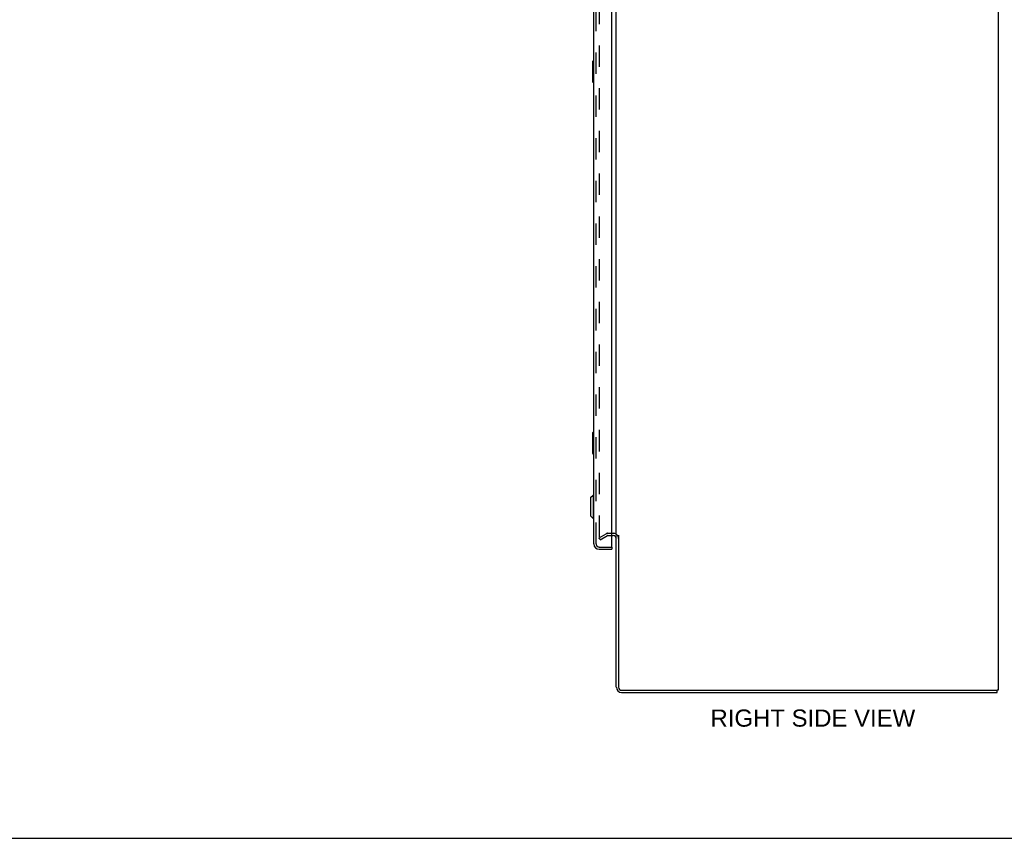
# Model space of a CAD drawing. Header units: inches. Extents: x 0 to 183, y 0 to 118.
# Tile 23 of 80: x 71 to 118, y 0 to 39. Entities that reach past the tile are written whole.
import ezdxf

# ---------------------------------------------------------------- set-up
doc = ezdxf.new("R2010")
doc.units = ezdxf.units.IN
doc.header["$LTSCALE"] = 10.065561
doc.header["$MEASUREMENT"] = 0
doc.linetypes.add('HIDDEN', pattern=[0.2, 0.1, -0.1])
doc.layers.get('0').update_dxf_attribs({"linetype": 'CONTINUOUS'})
for name, color, linetype in [('DEFAULT_2', 8, 'HIDDEN'), ('DIMENSIONS', 7, 'CONTINUOUS'), ('MAIN_ENCLOSURE_DOOR_ASSEMBLY', 7, 'CONTINUOUS')]:
    doc.layers.add(name, color=color, linetype=linetype)
doc.styles.get("Standard").update_dxf_attribs({"font": 'arial.ttf'})

msp = doc.modelspace()

# ---------------------------------------------------------------- linework, layer by layer
at = {"color": 7, "linetype": 'Continuous'}
for p, q in [((99.444, 14.318), (99.444, 44.433)), ((117.444, 44.515), (117.444, 6.974)), ((99.444, 7.117), (99.444, 14.266)), ((99.548, 14.278), (99.548, 7.117)), ((99.691, 6.974), (117.356, 6.974)), ((117.444, 6.974), (117.386, 6.974)), ((117.392, 6.87), (117.392, 6.974)), ((99.691, 6.87), (117.392, 6.87)), ((0, 0), (183.01, 0))]:
    msp.add_line(p, q, dxfattribs=at)
at = {"color": 3, "linetype": 'Continuous'}
msp.add_line((117.356, 6.974), (117.386, 6.974), dxfattribs=at)
at = {"color": 7, "linetype": 'Continuous'}
for centre, radius, start, end in [((99.302, 14.124), 0.142, 0, 90), ((99.691, 7.117), 0.246, 180, 270), ((99.691, 7.117), 0.142, 180, 270)]:
    msp.add_arc(centre, radius, start, end, dxfattribs=at)
at = {"layer": 'DEFAULT_2', "color": 8, "linetype": 'HIDDEN'}
for p, q in [((98.632, 75.605), (98.632, 14.136)), ((98.632, 14.156), (98.971, 14.352)), ((98.684, 14.066), (98.632, 14.156)), ((98.684, 14.066), (99.023, 14.262)), ((99.04, 14.37), (99.302, 14.37)), ((99.04, 14.266), (99.302, 14.266))]:
    msp.add_line(p, q, dxfattribs=at)
for points in [[(98.632, 14.136), (98.632, 14.134), (98.632, 14.131), (98.633, 14.129)], [(98.649, 14.116), (98.647, 14.116), (98.645, 14.116), (98.643, 14.117), (98.642, 14.118), (98.64, 14.119), (98.638, 14.12), (98.637, 14.122), (98.636, 14.123), (98.634, 14.125), (98.633, 14.127), (98.633, 14.129)], [(98.657, 14.118), (98.655, 14.117), (98.653, 14.116), (98.651, 14.116), (98.649, 14.116), (98.649, 14.116)]]:
    msp.add_lwpolyline(points, dxfattribs=at)
for centre, radius, start, end in [((99.04, 14.233), 0.137, 90, 120), ((99.04, 14.233), 0.033, 90, 120), ((99.302, 14.124), 0.246, 0, 90)]:
    msp.add_arc(centre, radius, start, end, dxfattribs=at)
at = {"layer": 'MAIN_ENCLOSURE_DOOR_ASSEMBLY', "color": 8, "linetype": 'HIDDEN'}
for p, q in [((98.49, 13.867), (98.49, 75.874)), ((98.633, 13.724), (99.22, 13.724))]:
    msp.add_line(p, q, dxfattribs=at)
at = {"layer": 'MAIN_ENCLOSURE_DOOR_ASSEMBLY', "color": 3, "linetype": 'Continuous'}
for p, q in [((99.24, 13.744), (99.24, 45.545)), ((98.386, 13.867), (98.386, 44.704)), ((98.633, 13.62), (99.24, 13.62))]:
    msp.add_line(p, q, dxfattribs=at)
at = {"layer": 'MAIN_ENCLOSURE_DOOR_ASSEMBLY', "color": 7, "linetype": 'Continuous'}
for p, q in [((98.326, 36.605), (98.326, 35.635)), ((98.386, 36.62), (98.341, 36.62)), ((98.373, 36.52), (98.373, 35.72)), ((98.341, 35.62), (98.386, 35.62)), ((98.326, 19.105), (98.326, 18.135)), ((98.386, 19.12), (98.341, 19.12)), ((98.373, 19.02), (98.373, 18.22)), ((98.341, 18.12), (98.386, 18.12)), ((98.229, 16.054), (98.347, 16.172)), ((98.229, 16.054), (98.229, 15.188)), ((98.347, 16.172), (98.386, 16.172)), ((98.347, 16.172), (98.347, 15.07)), ((98.229, 15.188), (98.347, 15.07)), ((98.347, 15.07), (98.386, 15.07)), ((99.22, 13.724), (99.24, 13.724)), ((99.24, 13.724), (99.24, 13.62))]:
    msp.add_line(p, q, dxfattribs=at)
for points in [[(98.371, 36.557), (98.372, 36.551), (98.372, 36.545), (98.372, 36.539), (98.373, 36.533), (98.373, 36.527), (98.373, 36.52)], [(98.373, 35.72), (98.373, 35.714), (98.373, 35.708), (98.372, 35.702), (98.372, 35.696), (98.372, 35.69), (98.371, 35.684)], [(98.371, 19.057), (98.372, 19.051), (98.372, 19.045), (98.372, 19.039), (98.373, 19.033), (98.373, 19.027), (98.373, 19.02)], [(98.373, 18.22), (98.373, 18.214), (98.373, 18.208), (98.372, 18.202), (98.372, 18.196), (98.372, 18.19), (98.371, 18.184)]]:
    msp.add_lwpolyline(points, dxfattribs=at)
for centre, start, end in [((98.341, 36.605), 90, 180), ((98.371, 36.605), 0, 90), ((98.341, 35.635), 180, 270), ((98.371, 35.635), 270, 360), ((98.341, 19.105), 90, 180), ((98.371, 19.105), 0, 90), ((98.341, 18.135), 180, 270), ((98.371, 18.135), 270, 360)]:
    msp.add_arc(centre, 0.015, start, end, dxfattribs=at)
at = {"layer": 'MAIN_ENCLOSURE_DOOR_ASSEMBLY', "color": 3, "linetype": 'Continuous'}
for centre, radius, start, end in [((98.633, 13.867), 0.246, 180, 270), ((99.22, 13.744), 0.02, 270, 360)]:
    msp.add_arc(centre, radius, start, end, dxfattribs=at)
at = {"layer": 'MAIN_ENCLOSURE_DOOR_ASSEMBLY', "color": 8, "linetype": 'HIDDEN'}
msp.add_arc((98.633, 13.867), 0.142, 180, 270, dxfattribs=at)

# ---------------------------------------------------------------- texts
at = {"layer": 'DIMENSIONS', "color": 2, "linetype": 'Continuous', "insert": (108.707, 6.068), "char_height": 0.8074, "width": 9.62875, "attachment_point": 2, "line_spacing_factor": 0.9}
msp.add_mtext('RIGHT SIDE VIEW', dxfattribs=at)

doc.saveas('drawing.dxf')
